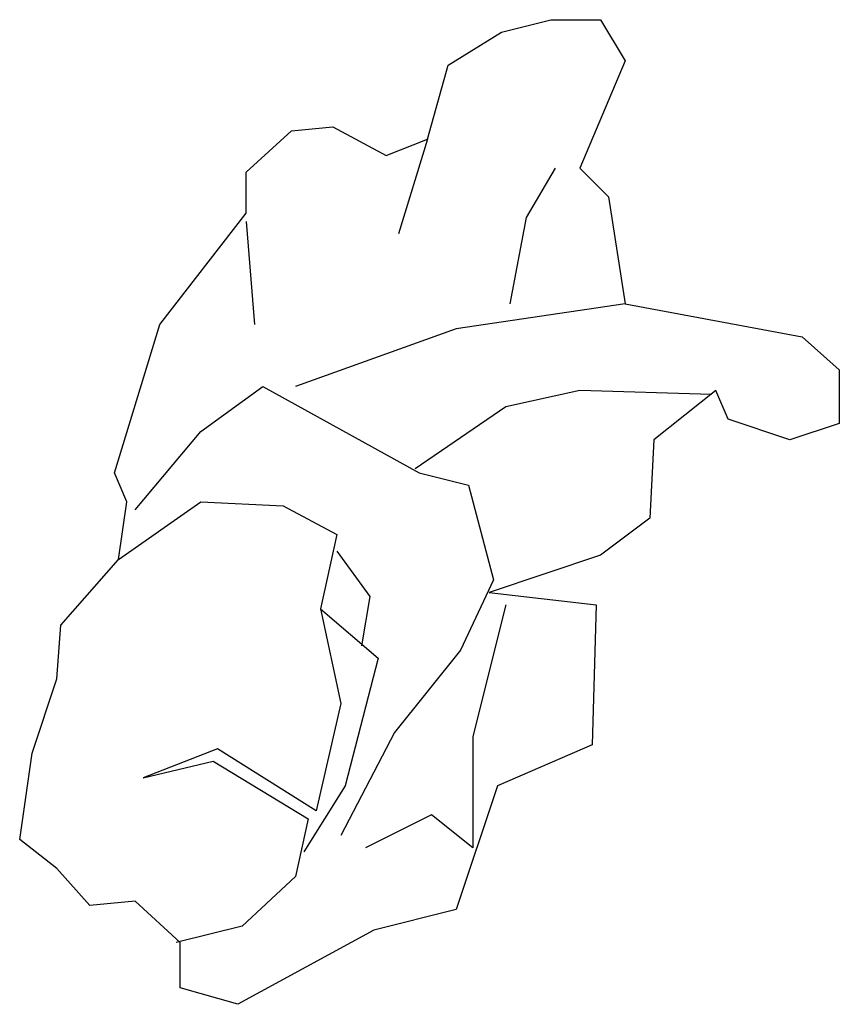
# Model space of a CAD drawing. Extents: x 276.8 to 300.4, y 201 to 229.4.
import ezdxf

# ---------------------------------------------------------------- set-up
doc = ezdxf.new("R2010")
doc.units = 0
doc.layers.get('0').update_dxf_attribs({"linetype": 'CONTINUOUS'})

msp = doc.modelspace()

# ---------------------------------------------------------------- linework, layer by layer
at = {"color": 0}
msp.add_lwpolyline([(279.602213, 213.831012), (279.839866, 215.495754), (279.483386, 216.328126), (280.79048, 220.608893), (283.28584, 223.819468), (283.28584, 225.00857), (284.592934, 226.197672), (285.781201, 226.316582), (287.325948, 225.484211), (288.514214, 225.959851), (289.108348, 228.100235), (290.653095, 229.051516), (292.079015, 229.408247), (293.504936, 229.408247), (294.217896, 228.219145), (292.910802, 225.12748), (293.742589, 224.295109), (294.217896, 221.203444), (299.327443, 220.252162), (300.396884, 219.300881), (300.396884, 217.755048), (298.970963, 217.279407), (297.188563, 217.873958), (296.832083, 218.70633), (295.049682, 217.279407), (294.930856, 215.020114), (293.504936, 213.949922), (290.296615, 212.87973), (293.386109, 212.523), (293.267282, 208.480053), (290.534268, 207.290951), (289.346001, 203.723645), (286.969467, 203.129094), (283.048187, 200.988711), (281.384613, 201.464352), (281.384613, 202.772364), (280.077519, 203.961466), (278.770426, 203.842555), (277.819812, 204.912747), (276.750372, 205.745119), (277.106852, 208.242233), (277.819812, 210.382616), (277.938639, 211.928449)], close=True, dxfattribs=at)
for points in [[(288.514214, 225.959851), (287.682428, 223.224917)], [(292.197842, 225.12748), (291.366055, 223.700558), (290.890748, 221.203444)], [(283.28584, 223.581647), (283.523493, 220.608893)], [(294.217896, 221.203444), (289.346001, 220.489982), (284.71176, 218.82524)], [(280.077519, 215.257934), (281.978746, 217.517228), (283.761147, 218.82524), (288.276561, 216.328126), (289.702481, 215.971395), (290.415442, 213.236461), (289.464828, 211.214987), (287.563601, 208.836784), (286.018854, 205.864029)], [(296.713256, 218.587419), (292.910802, 218.70633), (290.771922, 218.230689), (288.157734, 216.447036)], [(279.602213, 213.831012), (281.978746, 215.495754), (284.35528, 215.376844), (285.900027, 214.544473), (285.424721, 212.404089), (286.018854, 209.669155), (285.305894, 206.57749), (282.454053, 208.361143), (280.315173, 207.528771), (282.335227, 208.004412), (285.06824, 206.33967), (284.71176, 204.674927), (283.167013, 203.248005), (281.265786, 202.772364)], [(285.900027, 214.068832), (286.850641, 212.76082), (286.612987, 211.333898)], [(285.424721, 212.404089), (287.088294, 210.977167), (286.137681, 207.290951), (284.949414, 205.388388)], [(290.771922, 212.523), (289.821308, 208.717873), (289.821308, 205.507298), (288.633041, 206.45858), (286.731814, 205.507298)]]:
    msp.add_lwpolyline(points, dxfattribs=at)

doc.saveas('drawing.dxf')
